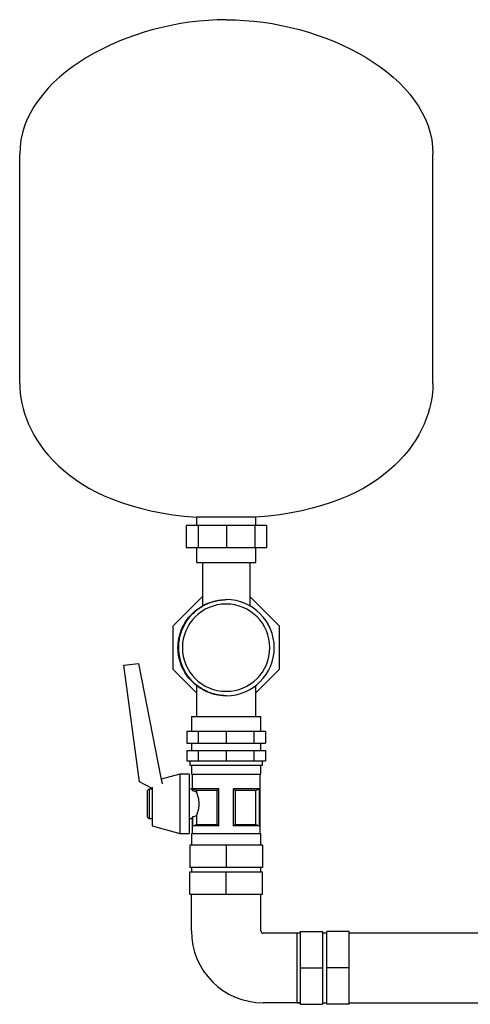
# Model space of a CAD drawing. Header units: millimetres. Extents: x 13 to 1903, y 14 to 826.
# Tile 5 of 6: x 1087 to 1392, y 124 to 790. Entities that reach past the tile are written whole.
import ezdxf

# ---------------------------------------------------------------- set-up
doc = ezdxf.new("R2010")
doc.units = ezdxf.units.MM

msp = doc.modelspace()

# ---------------------------------------------------------------- linework, layer by layer
at = {"color": 7, "linetype": 'Continuous', "lineweight": 25}
for p, q in [((1087.31, 543.68), (1087.31, 698.68)), ((1366.31, 543.68), (1366.31, 698.68)), ((1246.81, 453.37), (1206.81, 453.37)), ((1206.81, 447.68), (1206.81, 453.37)), ((1246.81, 447.68), (1246.81, 453.37)), ((1199.75, 447.68), (1199.75, 432.68)), ((1207.68, 447.68), (1199.75, 447.68)), ((1207.68, 447.68), (1207.68, 432.68)), ((1226.81, 447.68), (1207.68, 447.68)), ((1226.81, 447.68), (1226.81, 432.68)), ((1245.95, 447.68), (1226.81, 447.68)), ((1245.95, 447.68), (1245.95, 432.68)), ((1253.87, 447.68), (1245.95, 447.68)), ((1253.87, 447.68), (1253.87, 432.68)), ((1207.68, 432.68), (1199.75, 432.68)), ((1206.81, 422.68), (1206.81, 432.68)), ((1226.81, 432.68), (1207.68, 432.68)), ((1245.95, 432.68), (1226.81, 432.68)), ((1253.87, 432.68), (1245.95, 432.68)), ((1246.81, 422.68), (1246.81, 432.68)), ((1206.81, 422.68), (1246.81, 422.68)), ((1210.81, 422.68), (1210.81, 393.54)), ((1242.81, 393.38), (1242.81, 422.68)), ((1190.91, 379.98), (1210.81, 399.88)), ((1242.81, 399.59), (1262.41, 379.98)), ((1190.91, 350.37), (1190.91, 379.98)), ((1198.48, 380.44), (1198.79, 380.92)), ((1262.41, 379.98), (1262.41, 350.37)), ((1157.65, 353.27), (1167.54, 354.58)), ((1168.1, 274.51), (1157.65, 353.27)), ((1167.54, 354.58), (1182.56, 277.32)), ((1206.66, 334.62), (1190.91, 350.37)), ((1262.41, 350.37), (1246.66, 334.62)), ((1206.66, 339.57), (1206.66, 318.68)), ((1246.66, 318.68), (1246.66, 339.56)), ((1203.19, 318.68), (1203.19, 308.68)), ((1203.19, 318.68), (1226.66, 318.68)), ((1226.66, 318.68), (1250.14, 318.68)), ((1250.14, 308.68), (1250.14, 318.68)), ((1200.09, 308.68), (1200.09, 300.68)), ((1200.09, 308.68), (1207.87, 308.68)), ((1207.87, 308.68), (1207.87, 300.68)), ((1207.87, 308.68), (1226.66, 308.68)), ((1226.66, 308.68), (1226.66, 300.68)), ((1226.66, 308.68), (1245.45, 308.68)), ((1245.45, 308.68), (1245.45, 300.68)), ((1245.45, 308.68), (1253.24, 308.68)), ((1253.24, 308.68), (1253.24, 300.68)), ((1200.09, 300.68), (1207.87, 300.68)), ((1203.19, 300.68), (1203.19, 295.68)), ((1207.87, 300.68), (1226.66, 300.68)), ((1226.66, 300.68), (1245.45, 300.68)), ((1245.45, 300.68), (1253.24, 300.68)), ((1250.14, 295.68), (1250.14, 300.68)), ((1200.09, 295.68), (1200.09, 288.68)), ((1200.09, 295.68), (1207.87, 295.68)), ((1207.87, 295.68), (1207.87, 288.68)), ((1207.87, 295.68), (1226.66, 295.68)), ((1226.66, 295.68), (1226.66, 288.68)), ((1226.66, 295.68), (1245.45, 295.68)), ((1245.45, 295.68), (1245.45, 288.68)), ((1245.45, 295.68), (1253.24, 295.68)), ((1253.24, 295.68), (1253.24, 288.68)), ((1200.09, 288.68), (1207.87, 288.68)), ((1202.19, 288.68), (1202.19, 285.68)), ((1207.87, 288.68), (1226.66, 288.68)), ((1226.66, 288.68), (1245.45, 288.68)), ((1245.45, 288.68), (1253.24, 288.68)), ((1251.14, 285.68), (1251.14, 288.68)), ((1195.44, 279.68), (1182.79, 276.3)), ((1201.69, 279.68), (1195.44, 279.68)), ((1195.44, 279.68), (1195.44, 259.68)), ((1201.69, 279.68), (1201.69, 259.68)), ((1202.19, 285.68), (1226.66, 285.68)), ((1203.19, 285.68), (1203.19, 279.68)), ((1203.19, 279.68), (1226.66, 279.68)), ((1203.69, 279.68), (1203.69, 269.68)), ((1226.66, 285.68), (1251.14, 285.68)), ((1226.66, 279.68), (1250.14, 279.68)), ((1249.64, 239.68), (1249.64, 279.68)), ((1250.14, 279.68), (1250.14, 285.68)), ((1176.69, 270.11), (1168.1, 274.51)), ((1182.56, 277.32), (1183.5, 273.19)), ((1173.69, 268.68), (1174.69, 269.68)), ((1173.69, 250.68), (1173.69, 268.68)), ((1174.69, 269.68), (1176.69, 269.68)), ((1174.69, 269.68), (1174.69, 249.68)), ((1176.69, 270.86), (1176.69, 259.68)), ((1201.69, 269.68), (1203.69, 269.68)), ((1221.66, 269.68), (1204.24, 269.68)), ((1204.24, 268.34), (1204.24, 269.68)), ((1204.24, 268.34), (1204.29, 268.34)), ((1204.29, 268.34), (1204.29, 269.65)), ((1220.59, 268.74), (1206.59, 268.74)), ((1206.59, 268.74), (1206.59, 267.62)), ((1220.59, 245.61), (1220.59, 268.74)), ((1221.66, 244.68), (1221.66, 269.68)), ((1249.09, 269.68), (1231.66, 269.68)), ((1231.66, 244.68), (1231.66, 269.68)), ((1246.74, 268.74), (1232.73, 268.74)), ((1232.73, 268.74), (1232.73, 245.61)), ((1246.74, 245.61), (1246.74, 268.74)), ((1249.03, 269.65), (1249.03, 244.7)), ((1249.09, 244.68), (1249.09, 269.68)), ((1176.69, 259.68), (1176.69, 244.68)), ((1195.44, 259.68), (1195.44, 239.68)), ((1201.69, 259.68), (1201.69, 239.68)), ((1173.69, 250.68), (1174.69, 249.68)), ((1174.69, 249.68), (1176.69, 249.68)), ((1201.69, 249.68), (1203.69, 249.68)), ((1203.69, 249.68), (1203.69, 239.68)), ((1204.24, 244.68), (1204.24, 251.01)), ((1204.29, 251.01), (1204.24, 251.01)), ((1204.29, 244.7), (1204.29, 251.01)), ((1206.59, 251.73), (1206.59, 245.61)), ((1176.69, 244.68), (1195.44, 239.68)), ((1195.44, 239.68), (1201.69, 239.68)), ((1203.19, 239.68), (1203.19, 231.68)), ((1203.19, 239.68), (1226.66, 239.68)), ((1221.66, 244.68), (1204.24, 244.68)), ((1206.59, 245.61), (1220.59, 245.61)), ((1226.66, 239.68), (1250.14, 239.68)), ((1249.09, 244.68), (1231.66, 244.68)), ((1232.73, 245.61), (1246.74, 245.61)), ((1250.14, 231.68), (1250.14, 239.68)), ((1202.11, 231.68), (1202.11, 216.68)), ((1226.66, 231.68), (1202.11, 231.68)), ((1226.66, 231.68), (1226.66, 216.68)), ((1251.21, 231.68), (1226.66, 231.68)), ((1251.21, 231.68), (1251.21, 216.68)), ((1226.66, 216.68), (1202.11, 216.68)), ((1202.11, 198.68), (1202.11, 213.68)), ((1202.11, 213.68), (1226.66, 213.68)), ((1203.19, 216.68), (1203.19, 213.68)), ((1251.21, 216.68), (1226.66, 216.68)), ((1226.66, 198.68), (1226.66, 213.68)), ((1226.66, 213.68), (1251.21, 213.68)), ((1250.14, 213.68), (1250.14, 216.68)), ((1251.21, 198.68), (1251.21, 213.68)), ((1202.11, 198.68), (1226.66, 198.68)), ((1203.19, 173.68), (1203.19, 198.68)), ((1226.66, 198.68), (1251.21, 198.68)), ((1250.14, 173.68), (1250.14, 198.68)), ((1276.66, 173.23), (1291.66, 173.23)), ((1276.66, 173.23), (1276.66, 148.68)), ((1291.66, 173.23), (1291.66, 148.68)), ((1309.66, 173.23), (1294.66, 173.23)), ((1294.66, 148.68), (1294.66, 173.23)), ((1309.66, 148.68), (1309.66, 173.23)), ((1276.66, 172.15), (1251.66, 172.15)), ((1276.66, 172.15), (1274.66, 172.15)), ((1274.66, 148.68), (1274.66, 172.15)), ((1294.66, 172.15), (1291.66, 172.15)), ((1399.66, 172.15), (1309.66, 172.15)), ((1274.66, 125.2), (1274.66, 148.68)), ((1276.66, 148.68), (1291.66, 148.68)), ((1276.66, 148.68), (1276.66, 124.13)), ((1291.66, 148.68), (1291.66, 124.13)), ((1309.66, 148.68), (1294.66, 148.68)), ((1294.66, 124.13), (1294.66, 148.68)), ((1309.66, 124.13), (1309.66, 148.68)), ((1276.66, 125.2), (1251.66, 125.2)), ((1274.66, 125.2), (1276.66, 125.2)), ((1276.66, 124.13), (1291.66, 124.13)), ((1291.66, 125.2), (1294.66, 125.2)), ((1309.66, 124.13), (1294.66, 124.13)), ((1309.66, 125.2), (1399.66, 125.2))]:
    msp.add_line(p, q, dxfattribs=at)
at = {"color": 7, "linetype": 'Continuous', "lineweight": 25, "flags": 128}
for points in [[(1204.29, 269.65), (1204.26, 269.66), (1204.24, 269.68)], [(1249.09, 269.68), (1249.06, 269.66), (1249.03, 269.65)], [(1204.24, 244.68), (1204.27, 244.69), (1204.29, 244.7)], [(1249.03, 244.7), (1249.06, 244.69), (1249.09, 244.68)]]:
    msp.add_lwpolyline(points, dxfattribs=at)
at = {"color": 7, "linetype": 'Continuous', "lineweight": 25}
for centre, radius, start, end in [((1226.66, 365.18), 29.5, 90, 270), ((1226.66, 365.18), 29.5, 270, 90), ((1226.66, 365.18), 32.5, 270.26129, 89.73871), ((1251.66, 173.68), 48.48, 180, 270), ((1251.66, 173.68), 1.53, 180, 270)]:
    msp.add_arc(centre, radius, start, end, dxfattribs=at)
for points in [[(1226.81, 789.68), (1161.3, 789.68), (1087.31, 751.82), (1087.31, 698.68)], [(1226.81, 789.68), (1292.32, 789.68), (1366.31, 751.82), (1366.31, 698.68)], [(1087.31, 543.68), (1087.31, 510.09), (1116.5, 459.84), (1206.81, 453.37)], [(1366.31, 543.68), (1366.31, 510.09), (1337.12, 459.84), (1246.81, 453.37)], [(1226.81, 332.68), (1226.76, 332.68), (1226.71, 332.68), (1226.66, 332.68)], [(1206.59, 268.74), (1205.85, 269.02), (1205.09, 269.33), (1204.29, 269.65)], [(1206.59, 267.62), (1205.86, 267.88), (1205.09, 268.12), (1204.29, 268.34)], [(1221.66, 269.68), (1221.29, 269.33), (1220.93, 269.02), (1220.59, 268.74)], [(1232.73, 268.74), (1232.39, 269.02), (1232.04, 269.33), (1231.66, 269.68)], [(1249.03, 269.65), (1248.24, 269.33), (1247.47, 269.02), (1246.74, 268.74)], [(1204.29, 251.01), (1205.09, 251.23), (1205.86, 251.47), (1206.59, 251.73)], [(1204.29, 244.7), (1205.09, 245.03), (1205.85, 245.33), (1206.59, 245.61)], [(1220.59, 245.61), (1220.93, 245.33), (1221.29, 245.03), (1221.66, 244.68)], [(1231.66, 244.68), (1232.04, 245.03), (1232.39, 245.33), (1232.73, 245.61)], [(1246.74, 245.61), (1247.47, 245.33), (1248.24, 245.03), (1249.03, 244.7)]]:
    msp.add_open_spline(points, degree=3, dxfattribs=at)
for points, knots in [([(1226.66, 332.68), (1224.53, 332.8), (1220.28, 333.04), (1214.15, 334.97), (1208.49, 337.97), (1203.53, 342.05), (1199.47, 347), (1196.44, 352.65), (1194.58, 358.8), (1193.96, 365.18), (1194.58, 371.55), (1196.44, 377.7), (1199.47, 383.35), (1203.53, 388.31), (1208.5, 392.34), (1213.18, 395.01), (1216.25, 395.85), (1217.27, 396.13)], [0, 0, 0, 0, 0.069313, 0.137636, 0.206788, 0.276208, 0.344648, 0.413586, 0.48306, 0.551733, 0.620406, 0.689881, 0.758819, 0.827258, 0.896679, 0.965831, 1, 1, 1, 1]), ([(1198.48, 380.44), (1198.56, 380.6), (1198.74, 380.93), (1199.04, 381.47), (1199.39, 382.06), (1199.79, 382.71), (1200.25, 383.42), (1200.96, 384.45), (1202.03, 385.85), (1203.94, 388.04), (1206.65, 390.55), (1209.55, 392.59), (1211.96, 393.96), (1213.83, 394.88), (1215.93, 395.73), (1217.56, 396.26), (1218.62, 396.56), (1219.08, 396.68), (1219.61, 396.81), (1220.23, 396.95), (1220.93, 397.09), (1221.7, 397.23), (1222.56, 397.36), (1223.51, 397.48), (1224.53, 397.58), (1225.65, 397.65), (1226.41, 397.67), (1226.81, 397.67)], [0, 0, 0, 0, 0.01523, 0.032731, 0.052487, 0.074479, 0.098683, 0.125069, 0.182486, 0.25009, 0.375924, 0.5, 0.554503, 0.614411, 0.67951, 0.74988, 0.761199, 0.77477, 0.790605, 0.808717, 0.829117, 0.851816, 0.876825, 0.904148, 0.933788, 0.965742, 1, 1, 1, 1]), ([(1198.48, 349.91), (1198.39, 350.08), (1198.21, 350.43), (1197.93, 351), (1197.64, 351.62), (1197.34, 352.3), (1197.03, 353.04), (1196.72, 353.84), (1196.41, 354.71), (1196.11, 355.63), (1195.83, 356.62), (1195.56, 357.66), (1195.32, 358.77), (1195.1, 359.95), (1194.93, 361.18), (1194.79, 362.46), (1194.71, 363.8), (1194.67, 365.45), (1194.74, 367.33), (1194.94, 369.4), (1195.26, 371.32), (1195.65, 373.09), (1196.1, 374.7), (1196.58, 376.14), (1197.07, 377.43), (1197.56, 378.57), (1198.02, 379.56), (1198.34, 380.16), (1198.48, 380.44)], [0, 0, 0, 0, 0.018062, 0.03791, 0.059548, 0.082977, 0.108198, 0.135207, 0.164, 0.194565, 0.22689, 0.260954, 0.296734, 0.334197, 0.373307, 0.414016, 0.456273, 0.500013, 0.569283, 0.634659, 0.695918, 0.752886, 0.80544, 0.853492, 0.896991, 0.935911, 0.970244, 1, 1, 1, 1]), ([(1226.81, 332.68), (1226.62, 332.68), (1226.24, 332.68), (1225.67, 332.7), (1225.13, 332.73), (1224.59, 332.77), (1224.08, 332.81), (1223.57, 332.86), (1223.09, 332.92), (1222.62, 332.98), (1222.17, 333.05), (1221.73, 333.12), (1221.31, 333.19), (1220.9, 333.27), (1220.51, 333.34), (1220.14, 333.42), (1219.78, 333.51), (1219.44, 333.59), (1219.11, 333.67), (1218.8, 333.75), (1218.5, 333.83), (1217.61, 334.08), (1216.14, 334.55), (1214.29, 335.28), (1212.31, 336.2), (1209.77, 337.6), (1206.64, 339.8), (1204.03, 342.23), (1202.11, 344.4), (1201.01, 345.83), (1200.14, 347.08), (1199.56, 348), (1199, 348.94), (1198.65, 349.58), (1198.48, 349.91)], [0, 0, 0, 0, 0.016633, 0.032835, 0.048605, 0.063941, 0.078843, 0.093309, 0.107338, 0.120931, 0.134087, 0.146806, 0.159089, 0.170936, 0.182348, 0.193326, 0.20387, 0.213981, 0.223661, 0.232911, 0.241732, 0.250126, 0.312487, 0.374992, 0.421555, 0.500022, 0.625336, 0.749954, 0.80607, 0.874992, 0.905697, 0.936776, 0.968215, 1, 1, 1, 1]), ([(1204.24, 268.34), (1204.22, 268.39), (1204.18, 268.49), (1204.13, 268.63), (1204.07, 268.75), (1204.03, 268.87), (1203.98, 268.98), (1203.94, 269.08), (1203.9, 269.17), (1203.87, 269.26), (1203.83, 269.36), (1203.78, 269.46), (1203.74, 269.56), (1203.71, 269.63), (1203.69, 269.67), (1203.69, 269.67), (1203.69, 269.68)], [0, 0, 0, 0, 0.059505, 0.117988, 0.175453, 0.231903, 0.287343, 0.341778, 0.395211, 0.447648, 0.499094, 0.601209, 0.702309, 0.802442, 0.901656, 1, 1, 1, 1]), ([(1206.59, 267.62), (1206.61, 267.56), (1206.66, 267.42), (1206.74, 267.21), (1206.82, 267), (1206.91, 266.77), (1206.99, 266.54), (1207.07, 266.3), (1207.22, 265.85), (1207.44, 265.15), (1207.7, 264.16), (1207.92, 263.11), (1208.09, 262), (1208.2, 260.86), (1208.24, 259.69), (1208.2, 258.52), (1208.09, 257.38), (1207.92, 256.26), (1207.7, 255.2), (1207.44, 254.21), (1207.2, 253.45), (1207.01, 252.87), (1206.87, 252.47), (1206.72, 252.08), (1206.63, 251.85), (1206.59, 251.73)], [0, 0, 0, 0, 0.017904, 0.035754, 0.053568, 0.071362, 0.089152, 0.106955, 0.124786, 0.187717, 0.24986, 0.312631, 0.374403, 0.436933, 0.499018, 0.561344, 0.624169, 0.68625, 0.749347, 0.811432, 0.874316, 0.905723, 0.93708, 0.968475, 1, 1, 1, 1]), ([(1203.69, 249.68), (1203.69, 249.68), (1203.69, 249.68), (1203.69, 249.69), (1203.7, 249.71), (1203.72, 249.74), (1203.73, 249.78), (1203.75, 249.82), (1203.78, 249.88), (1203.8, 249.94), (1203.84, 250.03), (1203.89, 250.16), (1203.96, 250.32), (1204.04, 250.52), (1204.14, 250.75), (1204.2, 250.93), (1204.24, 251.01)], [0, 0, 0, 0, 0.054379, 0.109018, 0.163926, 0.219111, 0.274582, 0.330346, 0.386412, 0.442787, 0.499481, 0.593047, 0.689855, 0.789932, 0.893306, 1, 1, 1, 1])]:
    msp.add_open_spline(points, degree=3, knots=knots, dxfattribs=at)

doc.saveas('drawing.dxf')
